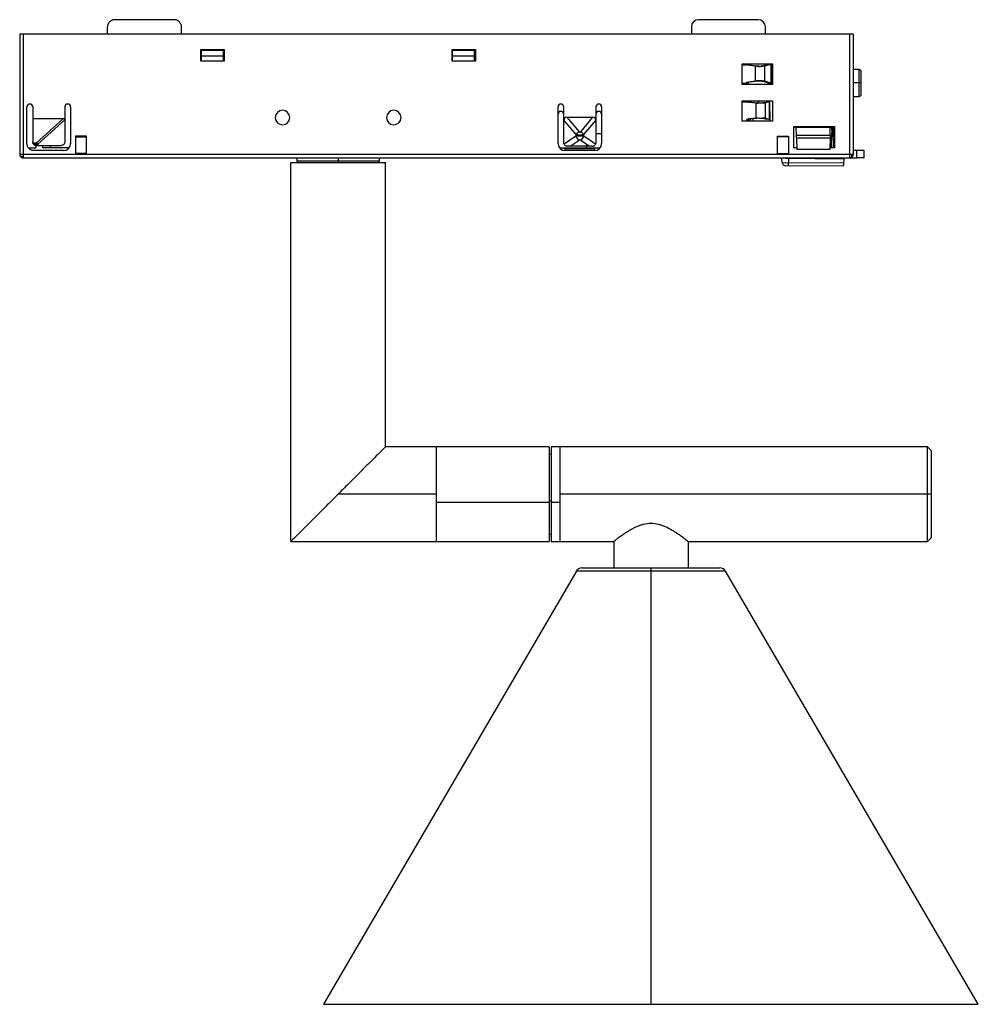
# Paper-space layout '_Superior' of a CAD drawing. Header units: millimetres. Extents: x -69 to 62, y -241 to -106.
import ezdxf

# ---------------------------------------------------------------- set-up
doc = ezdxf.new("R2010")
doc.units = ezdxf.units.MM

psp = doc.layouts.new('_Superior')

# ---------------------------------------------------------------- linework, layer by layer
at = {"color": 7, "linetype": 'Continuous', "lineweight": 25}
for p, q in [((-48.18, -106.08), (-56.35, -106.08)), ((32.09, -106.08), (23.92, -106.08)), ((45.18, -108.08), (-69.42, -108.08)), ((-69.42, -108.08), (-69.42, -124.58)), ((-68.92, -108.08), (-68.92, -125.08)), ((-57.35, -108.08), (-57.35, -107.08)), ((-47.18, -108.08), (-47.18, -107.08)), ((22.92, -107.08), (22.92, -108.08)), ((33.1, -108.08), (33.09, -107.06)), ((44.68, -125.08), (44.68, -108.08)), ((45.18, -124.58), (45.18, -108.08)), ((-44.52, -111.78), (-44.52, -110.18)), ((-44.52, -110.18), (-41.32, -110.18)), ((-44.52, -110.18), (-44.51, -110.19)), ((-44.51, -111.77), (-44.51, -110.19)), ((-44.51, -110.19), (-41.33, -110.19)), ((-44.42, -111.77), (-44.42, -110.28)), ((-44.42, -110.28), (-41.42, -110.28)), ((-41.42, -111.77), (-41.42, -110.28)), ((-41.32, -110.18), (-41.33, -110.19)), ((-41.33, -110.19), (-41.33, -111.77)), ((-41.32, -110.18), (-41.32, -111.78)), ((-9.97, -110.18), (-6.77, -110.18)), ((-9.97, -111.78), (-9.97, -110.18)), ((-9.97, -110.18), (-9.96, -110.19)), ((-9.96, -111.77), (-9.96, -110.19)), ((-9.96, -110.19), (-6.78, -110.19)), ((-9.92, -111.77), (-9.92, -110.28)), ((-9.92, -110.28), (-6.92, -110.28)), ((-6.92, -111.77), (-6.92, -110.28)), ((-6.77, -110.18), (-6.78, -110.19)), ((-6.78, -110.19), (-6.78, -111.77)), ((-6.77, -110.18), (-6.77, -111.78)), ((-44.52, -111.78), (-44.51, -111.77)), ((-41.32, -111.78), (-44.52, -111.78)), ((-41.33, -111.77), (-44.51, -111.77)), ((-44.42, -111.03), (-41.42, -111.03)), ((-41.33, -111.77), (-41.32, -111.78)), ((-9.96, -111.77), (-9.97, -111.78)), ((-6.77, -111.78), (-9.97, -111.78)), ((-6.78, -111.77), (-9.96, -111.77)), ((-9.92, -111.03), (-6.92, -111.03)), ((-6.77, -111.78), (-6.78, -111.77)), ((29.88, -112.13), (34.08, -112.13)), ((29.88, -114.98), (29.88, -112.13)), ((29.9, -112.15), (29.88, -112.13)), ((34.08, -112.18), (29.89, -112.18)), ((29.89, -112.28), (30.44, -112.28)), ((29.9, -112.15), (34.06, -112.15)), ((29.9, -114.98), (29.9, -112.15)), ((29.9, -112.24), (30.15, -112.24)), ((30.15, -112.24), (31.72, -112.43)), ((30.15, -112.24), (30.38, -112.24)), ((30.38, -112.24), (31.95, -112.43)), ((30.71, -112.28), (30.7, -112.28)), ((30.71, -112.28), (30.71, -112.28)), ((32.66, -112.42), (33.37, -112.24)), ((32.99, -112.34), (32.99, -112.18)), ((33.01, -112.42), (33.72, -112.24)), ((33.37, -112.24), (33.72, -112.24)), ((33.72, -112.24), (33.86, -112.24)), ((33.86, -114.74), (33.86, -112.24)), ((33.99, -112.24), (33.99, -114.74)), ((33.99, -112.24), (34.08, -112.26)), ((34.08, -112.13), (34.06, -112.15)), ((34.06, -112.15), (34.06, -114.98)), ((34.08, -112.13), (34.08, -114.98)), ((31.72, -114.52), (31.72, -112.43)), ((31.72, -112.43), (31.95, -112.43)), ((32.21, -112.52), (32.32, -112.52)), ((32.26, -112.52), (32.38, -112.52)), ((32.66, -112.42), (33.01, -112.42)), ((33.01, -114.54), (33.01, -112.42)), ((45.97, -112.93), (45.18, -112.93)), ((45.97, -116.63), (45.97, -112.93)), ((34.08, -114.98), (29.88, -114.98)), ((30.71, -114.85), (29.89, -114.85)), ((31.72, -114.52), (30.43, -114.7)), ((30.54, -114.7), (30.54, -114.85)), ((31.95, -114.53), (30.69, -114.7)), ((30.71, -114.69), (30.71, -114.85)), ((31.95, -114.53), (31.72, -114.52)), ((32.17, -114.49), (32.12, -114.49)), ((32.71, -114.49), (32.5, -114.5)), ((32.66, -114.54), (33.01, -114.54)), ((33.37, -114.74), (32.66, -114.54)), ((33.72, -114.74), (33.01, -114.54)), ((33.37, -114.74), (33.72, -114.74)), ((33.52, -114.74), (33.37, -114.74)), ((33.86, -114.74), (33.72, -114.74)), ((33.93, -114.75), (33.98, -114.74)), ((34.06, -114.73), (33.99, -114.74)), ((34.08, -114.73), (33.99, -114.74)), ((46.27, -114.78), (45.18, -114.78)), ((29.88, -120.03), (29.88, -117.23)), ((29.88, -117.23), (34.08, -117.23)), ((29.89, -117.35), (30.71, -117.35)), ((29.9, -120.01), (29.9, -117.23)), ((31.81, -117.56), (30.47, -117.43)), ((30.54, -117.35), (30.54, -117.43)), ((30.71, -117.35), (30.71, -117.43)), ((30.71, -117.43), (30.75, -117.43)), ((32.04, -117.56), (30.75, -117.43)), ((31.09, -117.47), (31.1, -117.23)), ((31.81, -119.6), (31.81, -117.56)), ((31.81, -117.56), (32.04, -117.56)), ((32.17, -117.23), (32.07, -117.56)), ((32.37, -117.56), (32.31, -117.56)), ((32.98, -117.54), (32.69, -117.54)), ((32.75, -117.52), (33.19, -117.4)), ((33.1, -117.52), (32.75, -117.52)), ((33.65, -117.37), (33.1, -117.52)), ((33.1, -119.63), (33.1, -117.52)), ((33.65, -117.37), (33.19, -117.4)), ((33.63, -117.23), (33.71, -117.31)), ((33.65, -119.78), (33.65, -117.37)), ((33.73, -120.01), (33.71, -117.31)), ((34.06, -117.23), (34.06, -120.01)), ((34.08, -117.23), (34.08, -120.03)), ((45.18, -116.63), (45.97, -116.63)), ((-68.42, -123.08), (-68.42, -118.08)), ((-67.62, -118.08), (-67.62, -122.88)), ((-63.22, -118.08), (-63.22, -122.88)), ((-62.42, -118.08), (-62.42, -123.08)), ((4.58, -123.08), (4.58, -118.08)), ((5.38, -122.98), (5.38, -118.08)), ((9.78, -118.08), (9.78, -122.98)), ((10.58, -118.08), (10.58, -123.08)), ((-67.62, -119.68), (-63.4, -119.68)), ((-67.1, -122.99), (-63.4, -119.68)), ((-63.22, -119.84), (-66.94, -123.17)), ((5.38, -119.94), (7.01, -121.88)), ((5.79, -119.48), (7.47, -121.48)), ((5.79, -119.48), (9.38, -119.48)), ((7.7, -121.48), (9.38, -119.48)), ((8.15, -121.88), (9.78, -119.94)), ((29.88, -120.03), (29.9, -120.01)), ((34.08, -120.03), (29.88, -120.03)), ((34.06, -120.01), (29.9, -120.01)), ((30.47, -119.73), (31.81, -119.6)), ((30.54, -119.73), (30.54, -120.01)), ((30.71, -119.73), (30.75, -119.72)), ((30.71, -119.73), (30.71, -120.01)), ((32.04, -119.6), (30.75, -119.72)), ((31.02, -120.01), (31.03, -119.7)), ((31.41, -119.66), (31.31, -120.01)), ((32.04, -119.6), (31.81, -119.6)), ((32.31, -119.6), (32.37, -119.6)), ((32.98, -119.61), (32.69, -119.61)), ((32.75, -119.63), (33.1, -119.63)), ((32.75, -119.63), (33.19, -119.75)), ((33.1, -119.63), (33.65, -119.78)), ((33.65, -119.78), (33.19, -119.75)), ((34.06, -120.01), (34.08, -120.03)), ((10.58, -121.78), (9.78, -121.78)), ((36.98, -120.78), (42.58, -120.78)), ((36.98, -123.68), (36.98, -120.78)), ((37, -120.8), (36.98, -120.78)), ((37, -123.68), (37, -120.8)), ((37, -120.8), (42.56, -120.8)), ((37.34, -120.85), (37.34, -120.8)), ((37.34, -120.85), (41.99, -120.85)), ((37.36, -121.96), (37.34, -120.85)), ((41.98, -121.96), (41.99, -120.85)), ((41.99, -120.85), (41.99, -120.8)), ((42.19, -123.68), (42.21, -121.63)), ((42.47, -123.68), (42.42, -120.78)), ((42.58, -120.78), (42.56, -120.8)), ((42.56, -120.8), (42.56, -122.14)), ((42.58, -120.78), (42.58, -123.68)), ((-67.61, -122.99), (-67.1, -122.99)), ((-60.23, -122.08), (-61.73, -122.08)), ((-61.73, -122.08), (-61.73, -124.58)), ((-61.73, -122.18), (-60.23, -122.18)), ((-60.23, -124.58), (-60.23, -122.08)), ((7.01, -122.08), (5.42, -123.18)), ((6.26, -123.48), (7.47, -122.65)), ((7.01, -121.88), (7.01, -122.08)), ((7.58, -122.05), (7.58, -121.94)), ((7.7, -122.65), (8.9, -123.48)), ((8.15, -122.08), (8.15, -121.88)), ((9.74, -123.18), (8.15, -122.08)), ((34.77, -122.08), (36.27, -122.08)), ((34.77, -124.58), (34.77, -122.08)), ((36.27, -122.18), (34.77, -122.18)), ((36.27, -122.08), (36.27, -124.58)), ((37.36, -121.96), (41.98, -121.96)), ((37.37, -122.31), (41.97, -122.31)), ((37.37, -122.31), (37.4, -123.93)), ((41.97, -122.31), (41.94, -123.93)), ((-68.22, -123.68), (-67.22, -123.68)), ((-67.52, -123.17), (-67.1, -123.17)), ((-63.42, -124.08), (-67.42, -124.08)), ((-67.22, -123.37), (-67.22, -123.68)), ((-67.1, -123.38), (-67.12, -123.38)), ((-67.1, -123.17), (-67.1, -123.38)), ((-66.94, -123.17), (-66.94, -123.38)), ((-66.94, -123.38), (-63.72, -123.38)), ((-66.22, -123.68), (-66.22, -123.38)), ((-62.62, -123.68), (-66.22, -123.68)), ((-65.19, -123.68), (-65.19, -123.38)), ((-60.23, -124.48), (-61.73, -124.48)), ((5.22, -123.68), (9.94, -123.68)), ((5.58, -124.08), (5.58, -123.78)), ((5.58, -123.78), (9.58, -123.78)), ((9.58, -124.08), (5.58, -124.08)), ((8.9, -123.48), (6.26, -123.48)), ((8.5, -123.48), (8.5, -123.68)), ((9.58, -123.78), (9.58, -124.08)), ((34.77, -124.48), (36.27, -124.48)), ((37.39, -123.68), (36.98, -123.68)), ((41.94, -123.93), (37.4, -123.93)), ((42.58, -123.68), (41.95, -123.68)), ((45.68, -124.08), (45.18, -124.08)), ((45.68, -125.08), (45.68, -124.08)), ((46.68, -125.08), (46.68, -124.08)), ((-69.42, -124.58), (45.18, -124.58)), ((-68.92, -125.08), (45.68, -125.08)), ((-32.14, -125.73), (-19.14, -125.73)), ((-32.14, -177.8), (-32.14, -125.73)), ((-31.34, -125.08), (-31.34, -125.53)), ((-31.34, -125.53), (-31.14, -125.73)), ((-19.94, -125.53), (-31.34, -125.53)), ((-25.64, -125.08), (-25.64, -125.73)), ((-20.14, -125.73), (-19.94, -125.53)), ((-19.94, -125.53), (-19.94, -125.08)), ((-19.14, -164.8), (-19.14, -125.73)), ((43.93, -125.23), (27.73, -125.08)), ((35.35, -125.15), (35.35, -125.08)), ((35.39, -125.69), (35.35, -125.15)), ((35.39, -125.69), (43.88, -125.77)), ((36.25, -125.08), (36.24, -126.16)), ((38.1, -125.18), (38.1, -125.08)), ((40.81, -125.2), (40.8, -125.08)), ((43.88, -125.77), (43.93, -125.23)), ((43.93, -125.08), (43.93, -125.23)), ((43.83, -126.23), (35.88, -126.15)), ((3.36, -164.8), (-19.14, -164.8)), ((-12.14, -177.8), (-12.14, -164.8)), ((3.36, -164.8), (3.36, -177.8)), ((55.36, -164.8), (3.66, -164.8)), ((3.66, -164.8), (3.66, -177.8)), ((4.86, -177.8), (4.86, -164.8)), ((55.86, -165.3), (55.36, -164.8)), ((55.36, -177.8), (55.36, -164.8)), ((3.66, -165.8), (3.36, -165.8)), ((55.86, -165.3), (55.86, -177.3)), ((-12.14, -171.3), (-25.64, -171.3)), ((55.86, -171.3), (4.86, -171.3)), ((-12.14, -172.4), (3.36, -172.4)), ((3.36, -172.23), (3.66, -172.23)), ((3.66, -172.4), (4.86, -172.4)), ((3.36, -176.8), (3.66, -176.8)), ((55.36, -177.8), (55.86, -177.3)), ((-32.14, -177.8), (3.36, -177.8)), ((3.66, -177.8), (12.26, -177.8)), ((12.26, -177.8), (12.26, -181.43)), ((22.46, -177.8), (55.36, -177.8)), ((22.46, -177.8), (22.46, -181.43)), ((7.1, -181.88), (-27.64, -241.43)), ((27.62, -181.88), (7.1, -181.88)), ((7.87, -181.43), (26.84, -181.43)), ((17.36, -181.43), (17.36, -241.43)), ((62.36, -241.43), (27.62, -181.88)), ((-27.64, -241.43), (62.36, -241.43))]:
    psp.add_line(p, q, dxfattribs=at)
for centre, radius, start, end in [((23.92, -107.08), 1, 90, 180), ((32.09, -107.08), 1, 1, 90), ((33.97, -102.95), 9.3, 269.3234, 270.0269), ((45.97, -113.23), 0.3, 360, 90), ((33.92, -80.66), 34.09, 269.3234, 270.0269), ((33.97, -105.45), 9.3, 269.3234, 270.0269), ((45.97, -116.33), 0.3, 270, 360), ((-68.02, -118.08), 0.4, 0, 180), ((-62.82, -118.08), 0.4, 360, 180), ((4.98, -118.08), 0.4, 0, 180), ((10.18, -118.08), 0.4, 0, 180), ((-33.29, -119.53), 1, 90, 270), ((-33.29, -119.53), 1, 270, 90), ((-17.99, -119.53), 1, 90, 270), ((-17.99, -119.53), 1, 270, 90), ((4.98, -119.08), 0.4, 0, 180), ((10.18, -119.08), 0.4, 360, 180), ((8.48, -123.09), 1.9, 122.2419, 140.5838), ((6.68, -123.09), 1.9, 39.4162, 57.7581), ((-68.44, -124.37), 1.92, 43.3618, 45.7039), ((-71.35, -123.11), 4.31, 359.9956, 0.812), ((-68.5, -124.42), 2, 38.7265, 43.3842), ((-71.55, -123.11), 4.5, 359.2201, 359.9992), ((-63.42, -123.08), 1, 270, 0), ((5.58, -123.08), 1, 180, 270), ((8.38, -121.45), 1.51, 204.7866, 232.6511), ((6.78, -121.45), 1.51, 307.3489, 335.2134), ((9.58, -123.08), 1, 270, 0), ((-69.23, -124.7), 0.167, 216.8818, 278.4891), ((-69.24, -124.05), 0.814, 272.2269, 293.1779), ((35.89, -125.65), 0.5, 184.4638, 269.4638), ((44.16, -124.9), 0.814, 2.2269, 23.1779), ((44.8, -124.89), 0.167, 306.9258, 8.4784), ((7.87, -182.33), 0.9, 90, 149.7436), ((26.84, -182.33), 0.9, 30.2564, 90)]:
    psp.add_arc(centre, radius, start, end, dxfattribs=at)
for points, knots in [([(-56.35, -106.08), (-56.38, -106.08), (-56.44, -106.08), (-56.54, -106.09), (-56.63, -106.12), (-56.75, -106.16), (-56.9, -106.24), (-57.06, -106.37), (-57.19, -106.53), (-57.28, -106.7), (-57.34, -106.89), (-57.34, -107.02), (-57.35, -107.08)], [0, 0, 0, 0, 0.060207, 0.119952, 0.179772, 0.240205, 0.369849, 0.500127, 0.629745, 0.76005, 0.879849, 1, 1, 1, 1]), ([(-47.18, -107.08), (-47.18, -107.05), (-47.18, -106.98), (-47.19, -106.89), (-47.22, -106.8), (-47.26, -106.68), (-47.34, -106.53), (-47.47, -106.37), (-47.62, -106.24), (-47.8, -106.15), (-47.99, -106.09), (-48.12, -106.08), (-48.18, -106.08)], [0, 0, 0, 0, 0.0602071, 0.1199518, 0.1797722, 0.240205, 0.3698486, 0.5001272, 0.6297454, 0.7600496, 0.8798489, 1, 1, 1, 1]), ([(32.13, -112.5), (32.14, -112.5), (32.18, -112.5), (32.22, -112.51), (32.26, -112.52)], [0, 0, 0, 0, 0.104682, 1, 1, 1, 1]), ([(46.27, -114.78), (46.27, -114.65), (46.27, -114.5), (46.27, -114.19), (46.27, -114.01), (46.27, -113.68), (46.27, -113.53), (46.27, -113.3), (46.27, -113.23), (46.27, -113.23)], [0, 0, 0, 0, 0.25, 0.25, 0.5, 0.5, 0.75, 0.75, 1, 1, 1, 1]), ([(46.27, -116.33), (46.27, -116.33), (46.27, -116.26), (46.27, -116.03), (46.27, -115.87), (46.27, -115.54), (46.27, -115.37), (46.27, -115.05), (46.27, -114.91), (46.27, -114.78)], [0, 0, 0, 0, 0.25, 0.25, 0.5, 0.5, 0.75, 0.75, 1, 1, 1, 1]), ([(32.98, -117.54), (32.86, -117.55), (32.69, -117.55), (32.34, -117.56), (32.15, -117.56), (31.98, -117.57)], [0, 0, 0, 0, 0.5, 0.5, 1, 1, 1, 1]), ([(32.69, -117.54), (32.65, -117.55), (32.58, -117.55), (32.46, -117.55), (32.39, -117.56), (32.36, -117.56)], [0, 0, 0, 0, 0.410136, 0.820272, 1, 1, 1, 1]), ([(5.79, -119.48), (5.66, -119.48), (5.56, -119.52), (5.42, -119.68), (5.38, -119.8), (5.38, -119.94)], [0, 0, 0, 0, 0.5, 0.5, 1, 1, 1, 1]), ([(9.78, -119.94), (9.78, -119.8), (9.75, -119.68), (9.61, -119.52), (9.5, -119.48), (9.38, -119.48)], [0, 0, 0, 0, 0.5, 0.5, 1, 1, 1, 1]), ([(31.98, -119.59), (32.15, -119.59), (32.34, -119.6), (32.69, -119.61), (32.86, -119.61), (32.98, -119.61)], [0, 0, 0, 0, 0.5, 0.5, 1, 1, 1, 1]), ([(32.36, -119.6), (32.39, -119.6), (32.46, -119.6), (32.58, -119.61), (32.65, -119.61), (32.69, -119.61)], [0, 0, 0, 0, 0.1814536, 0.5907268, 1, 1, 1, 1]), ([(7.47, -121.48), (7.5, -121.52), (7.54, -121.54), (7.59, -121.54), (7.6, -121.54), (7.63, -121.54), (7.64, -121.53), (7.66, -121.52), (7.68, -121.5), (7.7, -121.48)], [0, 0, 0, 0, 0.5, 0.5, 0.625, 0.625, 0.75, 0.75, 1, 1, 1, 1]), ([(-67.42, -124.08), (-67.45, -124.08), (-67.51, -124.08), (-67.61, -124.06), (-67.7, -124.04), (-67.82, -124), (-67.97, -123.92), (-68.13, -123.79), (-68.26, -123.63), (-68.35, -123.45), (-68.41, -123.27), (-68.41, -123.14), (-68.42, -123.08)], [0, 0, 0, 0, 0.060207, 0.119952, 0.179772, 0.240205, 0.369849, 0.500127, 0.629745, 0.76005, 0.879849, 1, 1, 1, 1]), ([(-67.52, -123.17), (-67.53, -123.16), (-67.55, -123.13), (-67.58, -123.08), (-67.59, -123.04), (-67.6, -123.01), (-67.61, -122.99)], [0, 0, 0, 0, 0.2685673, 0.5234911, 0.7665998, 1, 1, 1, 1]), ([(-63.22, -122.88), (-63.22, -122.94), (-63.23, -123), (-63.28, -123.12), (-63.32, -123.18), (-63.41, -123.28), (-63.47, -123.32), (-63.6, -123.37), (-63.66, -123.38), (-63.72, -123.38)], [0, 0, 0, 0, 0.25, 0.25, 0.5, 0.5, 0.75, 0.75, 1, 1, 1, 1]), ([(7.58, -121.94), (7.55, -121.94), (7.48, -121.94), (7.39, -121.94), (7.29, -121.93), (7.19, -121.92), (7.1, -121.9), (7.04, -121.89), (7.01, -121.88)], [0, 0, 0, 0, 0.161222, 0.324381, 0.489665, 0.657249, 0.827306, 1, 1, 1, 1]), ([(7.01, -122.08), (7.04, -122.08), (7.1, -122.07), (7.19, -122.06), (7.29, -122.06), (7.39, -122.05), (7.48, -122.05), (7.55, -122.05), (7.58, -122.05)], [0, 0, 0, 0, 0.171638, 0.341211, 0.508775, 0.674387, 0.838108, 1, 1, 1, 1]), ([(8.15, -121.88), (8.12, -121.89), (8.06, -121.9), (7.97, -121.92), (7.88, -121.93), (7.78, -121.94), (7.68, -121.94), (7.61, -121.94), (7.58, -121.94)], [0, 0, 0, 0, 0.1724847, 0.3424167, 0.5099597, 0.6752849, 0.8385701, 1, 1, 1, 1]), ([(7.58, -122.05), (7.61, -122.05), (7.68, -122.05), (7.78, -122.05), (7.88, -122.06), (7.97, -122.06), (8.06, -122.07), (8.12, -122.08), (8.15, -122.08)], [0, 0, 0, 0, 0.161962, 0.325725, 0.491351, 0.658901, 0.828432, 1, 1, 1, 1]), ([(37.37, -122.31), (37.37, -122.25), (37.36, -122.17), (37.36, -122.05), (37.36, -121.99), (37.36, -121.96)], [0, 0, 0, 0, 0.5, 0.5, 1, 1, 1, 1]), ([(41.98, -121.96), (41.98, -121.99), (41.97, -122.05), (41.97, -122.17), (41.97, -122.25), (41.97, -122.31)], [0, 0, 0, 0, 0.5, 0.5, 1, 1, 1, 1]), ([(-67.52, -123.17), (-67.51, -123.19), (-67.49, -123.22), (-67.44, -123.26), (-67.4, -123.3), (-67.33, -123.34), (-67.24, -123.37), (-67.16, -123.38), (-67.12, -123.38)], [0, 0, 0, 0, 0.124861, 0.248723, 0.373316, 0.500341, 0.748746, 1, 1, 1, 1]), ([(4.78, -123.68), (4.78, -123.68), (4.78, -123.68), (4.8, -123.68), (4.83, -123.68), (4.87, -123.68), (4.95, -123.68), (5.07, -123.68), (5.17, -123.68), (5.22, -123.68)], [0, 0, 0, 0, 0.081999, 0.164283, 0.250111, 0.370362, 0.50046, 0.727618, 1, 1, 1, 1]), ([(5.88, -123.48), (5.86, -123.48), (5.81, -123.48), (5.74, -123.46), (5.67, -123.43), (5.59, -123.39), (5.49, -123.31), (5.45, -123.22), (5.42, -123.18)], [0, 0, 0, 0, 0.116002, 0.25064, 0.375361, 0.499919, 0.748131, 1, 1, 1, 1]), ([(6.26, -123.48), (6.23, -123.48), (6.17, -123.48), (6.08, -123.48), (5.98, -123.48), (5.91, -123.48), (5.88, -123.48)], [0, 0, 0, 0, 0.2356804, 0.4802771, 0.7347624, 1, 1, 1, 1]), ([(9.28, -123.48), (9.22, -123.48), (9.09, -123.48), (8.96, -123.48), (8.9, -123.48)], [0, 0, 0, 0, 0.519737, 1, 1, 1, 1]), ([(9.28, -123.48), (9.31, -123.48), (9.35, -123.48), (9.42, -123.46), (9.49, -123.44), (9.58, -123.39), (9.67, -123.31), (9.72, -123.22), (9.74, -123.18)], [0, 0, 0, 0, 0.123745, 0.246219, 0.369662, 0.49626, 0.742669, 1, 1, 1, 1]), ([(9.94, -123.68), (9.97, -123.68), (10.02, -123.68), (10.1, -123.68), (10.17, -123.68), (10.23, -123.68), (10.29, -123.68), (10.34, -123.68), (10.38, -123.68), (10.38, -123.68), (10.38, -123.68)], [0, 0, 0, 0, 0.141071, 0.270043, 0.388645, 0.499094, 0.626375, 0.749685, 0.875615, 1, 1, 1, 1]), ([(46.68, -124.08), (46.68, -124.08), (46.57, -124.08), (46.2, -124.08), (45.94, -124.08), (45.68, -124.08)], [0, 0, 0, 0, 0.5, 0.5, 1, 1, 1, 1]), ([(-69.42, -124.58), (-69.42, -124.62), (-69.41, -124.66), (-69.4, -124.72), (-69.39, -124.74), (-69.38, -124.76), (-69.38, -124.77), (-69.37, -124.79), (-69.37, -124.79), (-69.37, -124.8)], [0, 0, 0, 0, 0.5, 0.5, 0.75, 0.75, 0.875, 0.875, 1, 1, 1, 1]), ([(-69.37, -124.8), (-69.35, -124.82), (-69.33, -124.87), (-69.28, -124.92), (-69.23, -124.97), (-69.16, -125.02), (-69.06, -125.07), (-68.97, -125.07), (-68.92, -125.08)], [0, 0, 0, 0, 0.13174, 0.260326, 0.38837, 0.517582, 0.73969, 1, 1, 1, 1]), ([(43.83, -126.23), (43.83, -126.23), (43.83, -126.22), (43.84, -126.18), (43.84, -126.14), (43.85, -126.05), (43.85, -126), (43.86, -125.89), (43.87, -125.83), (43.88, -125.77)], [0, 0, 0, 0, 0.25, 0.25, 0.5, 0.5, 0.75, 0.75, 1, 1, 1, 1]), ([(44.68, -125.08), (44.7, -125.08), (44.74, -125.08), (44.8, -125.06), (44.85, -125.05), (44.88, -125.04), (44.89, -125.03), (44.9, -125.03), (44.9, -125.03), (44.9, -125.03), (44.91, -125.03)], [0, 0, 0, 0, 0.2791529, 0.5317647, 0.7730466, 0.8883786, 0.9447412, 0.9725956, 0.9864407, 1, 1, 1, 1]), ([(44.91, -125.03), (44.92, -125.02), (44.96, -124.99), (45.01, -124.95), (45.06, -124.91), (45.11, -124.84), (45.17, -124.73), (45.18, -124.63), (45.18, -124.58)], [0, 0, 0, 0, 0.118426, 0.234311, 0.351783, 0.468059, 0.715158, 1, 1, 1, 1]), ([(46.68, -125.08), (46.68, -125.08), (46.68, -125.08), (46.67, -125.08), (46.64, -125.08), (46.6, -125.08), (46.52, -125.08), (46.39, -125.08), (46.24, -125.08), (46.06, -125.08), (45.87, -125.08), (45.74, -125.08), (45.68, -125.08)], [0, 0, 0, 0, 0.060207, 0.119952, 0.179772, 0.240205, 0.369849, 0.500127, 0.629745, 0.76005, 0.879849, 1, 1, 1, 1]), ([(-19.14, -164.8), (-19.14, -164.8), (-19.18, -164.84), (-19.33, -164.99), (-19.44, -165.1), (-19.76, -165.42), (-19.96, -165.62), (-20.45, -166.11), (-20.73, -166.39), (-21.36, -167.02), (-21.72, -167.37), (-22.46, -168.12), (-22.85, -168.51), (-23.65, -169.31), (-24.06, -169.72), (-24.86, -170.52), (-25.26, -170.92), (-25.64, -171.3)], [0, 0, 0, 0, 0.125, 0.125, 0.25, 0.25, 0.375, 0.375, 0.5, 0.5, 0.625, 0.625, 0.75, 0.75, 0.875, 0.875, 1, 1, 1, 1]), ([(-25.64, -171.3), (-26.03, -171.69), (-26.42, -172.08), (-27.23, -172.89), (-27.64, -173.3), (-28.44, -174.1), (-28.83, -174.49), (-29.57, -175.23), (-29.92, -175.58), (-30.56, -176.22), (-30.84, -176.5), (-31.33, -176.99), (-31.53, -177.19), (-31.85, -177.51), (-31.96, -177.62), (-32.11, -177.77), (-32.14, -177.8), (-32.14, -177.8)], [0, 0, 0, 0, 0.125, 0.125, 0.25, 0.25, 0.375, 0.375, 0.5, 0.5, 0.625, 0.625, 0.75, 0.75, 0.875, 0.875, 1, 1, 1, 1]), ([(22.46, -177.8), (22.46, -177.8), (22.45, -177.8), (22.45, -177.79), (22.43, -177.78), (22.41, -177.77), (22.38, -177.74), (22.33, -177.7), (22.22, -177.62), (22.05, -177.49), (21.82, -177.32), (21.48, -177.06), (21.06, -176.77), (20.58, -176.46), (20.07, -176.15), (19.5, -175.85), (18.88, -175.6), (18.22, -175.4), (17.35, -175.28), (16.48, -175.41), (15.82, -175.61), (15.37, -175.79), (14.93, -176), (14.52, -176.23), (14.12, -176.47), (13.65, -176.77), (13.23, -177.07), (12.89, -177.32), (12.67, -177.49), (12.49, -177.62), (12.37, -177.71), (12.3, -177.77), (12.26, -177.8), (12.26, -177.8), (12.26, -177.8)], [0, 0, 0, 0, 0.010319, 0.020673, 0.03107, 0.041515, 0.052017, 0.062584, 0.093202, 0.125114, 0.155301, 0.18773, 0.250361, 0.28155, 0.312839, 0.375336, 0.408481, 0.438011, 0.500501, 0.562892, 0.592311, 0.625353, 0.653298, 0.687922, 0.718994, 0.750191, 0.812566, 0.844715, 0.874664, 0.906634, 0.93731, 0.958414, 0.979291, 1, 1, 1, 1])]:
    psp.add_open_spline(points, degree=3, knots=knots, dxfattribs=at)
for points in [[(33.98, -112.24), (33.98, -112.24), (33.99, -112.24), (33.99, -112.24)], [(31.72, -112.43), (31.84, -112.44), (31.98, -112.45), (32.12, -112.46)], [(32.17, -112.47), (32.09, -112.46), (32.02, -112.44), (31.95, -112.43)], [(32.12, -112.46), (32.33, -112.46), (32.53, -112.46), (32.71, -112.46)], [(32.66, -112.42), (32.62, -112.43), (32.56, -112.45), (32.5, -112.46)], [(32.59, -112.51), (32.65, -112.5), (32.71, -112.48), (32.75, -112.47)], [(32.71, -112.46), (32.83, -112.44), (32.94, -112.43), (33.01, -112.42)], [(32.12, -114.49), (31.98, -114.5), (31.84, -114.51), (31.72, -114.52)], [(31.95, -114.53), (32.02, -114.51), (32.09, -114.5), (32.17, -114.49)], [(32.71, -114.49), (32.53, -114.49), (32.33, -114.49), (32.12, -114.49)], [(32.17, -114.49), (32.29, -114.49), (32.4, -114.49), (32.5, -114.5)], [(32.5, -114.5), (32.56, -114.51), (32.62, -114.53), (32.66, -114.54)], [(33.01, -114.54), (32.94, -114.52), (32.83, -114.51), (32.71, -114.49)], [(33.99, -114.74), (33.97, -114.74), (33.95, -114.75), (33.93, -114.75)], [(33.99, -114.74), (33.99, -114.74), (33.98, -114.74), (33.98, -114.74)], [(31.98, -117.57), (31.92, -117.56), (31.86, -117.56), (31.81, -117.56)], [(32.75, -117.52), (32.74, -117.53), (32.71, -117.54), (32.69, -117.54)], [(33.1, -117.52), (33.07, -117.53), (33.03, -117.54), (32.98, -117.54)], [(-63.22, -119.84), (-63.22, -119.74), (-63.28, -119.68), (-63.4, -119.68)], [(31.81, -119.6), (31.86, -119.6), (31.92, -119.59), (31.98, -119.59)], [(32.69, -119.61), (32.71, -119.62), (32.74, -119.63), (32.75, -119.63)], [(32.98, -119.61), (33.03, -119.62), (33.07, -119.63), (33.1, -119.63)], [(42.14, -120.76), (42.19, -121.05), (42.21, -121.34), (42.21, -121.63)], [(-67.61, -122.99), (-67.61, -122.96), (-67.62, -122.92), (-67.62, -122.88)], [(-67.1, -123.17), (-67.1, -123.11), (-67.1, -123.05), (-67.1, -122.99)], [(5.42, -123.18), (5.4, -123.12), (5.38, -123.05), (5.38, -122.98)], [(7.7, -122.65), (7.63, -122.6), (7.54, -122.6), (7.47, -122.65)], [(9.78, -122.98), (9.78, -123.05), (9.77, -123.12), (9.74, -123.18)], [(-67.05, -123.17), (-67.06, -123.17), (-67.08, -123.17), (-67.1, -123.17)], [(-66.94, -123.38), (-66.97, -123.38), (-67.02, -123.38), (-67.07, -123.38), (-67.1, -123.38)], [(-66.94, -123.17), (-66.97, -123.17), (-67.01, -123.17), (-67.05, -123.17)], [(5.22, -123.68), (5.33, -123.75), (5.45, -123.78), (5.58, -123.78)], [(9.94, -123.68), (9.83, -123.74), (9.7, -123.78), (9.58, -123.78)]]:
    psp.add_open_spline(points, degree=3, dxfattribs=at)

doc.saveas('drawing.dxf')
